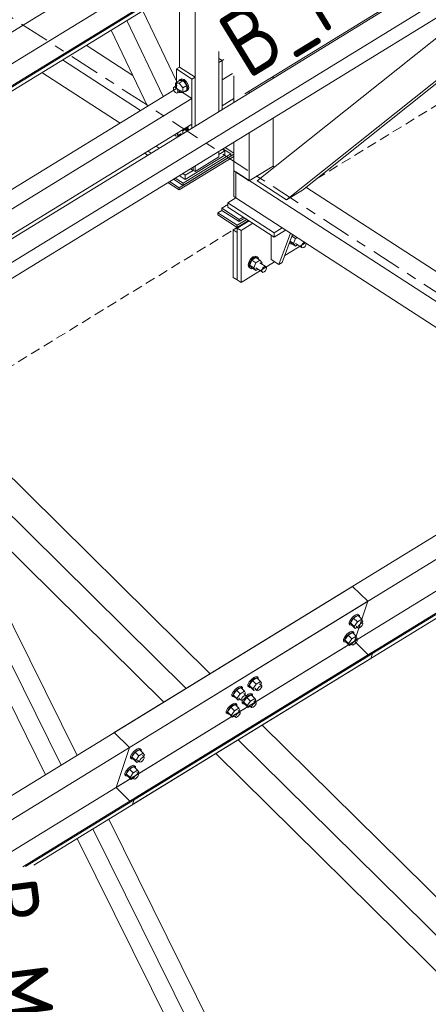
# Model space of a CAD drawing. Header units: millimetres. Extents: x 581 to 1768, y 561 to 1400.
# Tile 60 of 91: x 1361 to 1386, y 1118 to 1177. Entities that reach past the tile are written whole.
import ezdxf

# ---------------------------------------------------------------- set-up
doc = ezdxf.new("R2010")
doc.units = ezdxf.units.MM
doc.header["$LTSCALE"] = 0.6
for name, pattern in [('VERDECKT2', [1.5, 1, -0.5]), ('XKITLINE00', [0]), ('XKITLINE03', [6, 3, -1, 1, -1])]:
    doc.linetypes.add(name, pattern=pattern)
for name, color, linetype, lineweight in [('Bolt', 7, 'Continuous', 0), ('Part', 2, 'Continuous', 0), ('PartMark', 3, 'Continuous', 0), ('S-GRID', 1, 'Continuous', 0)]:
    doc.layers.add(name, color=color, linetype=linetype, lineweight=lineweight)
doc.styles.add('ISOCPEUR', font='ISOCPEUR.TTF')

msp = doc.modelspace()

# ---------------------------------------------------------------- linework, layer by layer
at = {"layer": 'Bolt', "color": 3, "linetype": 'XKITLINE00', "lineweight": 0}
for p, q in [((1370.326, 1173.455), (1370.565, 1173.602)), ((1370.531, 1173.581), (1370.544, 1173.629)), ((1370.544, 1173.629), (1370.646, 1173.676)), ((1370.544, 1173.629), (1370.604, 1173.665)), ((1370.547, 1173.455), (1370.786, 1173.601)), ((1370.786, 1173.601), (1370.565, 1173.602)), ((1370.706, 1173.713), (1370.604, 1173.665)), ((1370.646, 1173.676), (1370.786, 1173.628)), ((1370.846, 1173.664), (1370.706, 1173.713)), ((1370.786, 1173.628), (1370.926, 1173.496)), ((1371.007, 1173.316), (1370.786, 1173.601)), ((1370.985, 1173.533), (1370.846, 1173.664)), ((1370.193, 1173.129), (1370.211, 1173.195)), ((1370.211, 1173.039), (1370.193, 1173.129)), ((1370.211, 1173.195), (1370.426, 1173.326)), ((1370.211, 1173.195), (1370.263, 1173.219)), ((1370.263, 1172.949), (1370.211, 1173.039)), ((1370.263, 1173.219), (1370.332, 1173.194)), ((1370.326, 1173.455), (1370.547, 1173.455)), ((1370.326, 1173.265), (1370.326, 1173.455)), ((1370.332, 1173.194), (1370.402, 1173.128)), ((1370.402, 1173.128), (1370.453, 1173.038)), ((1370.453, 1173.038), (1370.472, 1172.949)), ((1370.453, 1172.883), (1370.668, 1173.015)), ((1370.547, 1173.455), (1370.768, 1173.17)), ((1370.768, 1173.17), (1371.007, 1173.316)), ((1370.768, 1172.886), (1370.768, 1173.17)), ((1370.768, 1172.886), (1371.007, 1173.032)), ((1370.926, 1173.496), (1371.028, 1173.316)), ((1371.028, 1173.005), (1370.926, 1172.958)), ((1371.087, 1173.353), (1370.985, 1173.533)), ((1371.007, 1173.032), (1371.007, 1173.316)), ((1371.028, 1173.316), (1371.065, 1173.137)), ((1371.065, 1173.137), (1371.028, 1173.005)), ((1371.028, 1173.005), (1371.087, 1173.042)), ((1371.125, 1173.173), (1371.087, 1173.353)), ((1371.087, 1173.042), (1371.125, 1173.173)), ((1370.332, 1172.883), (1370.263, 1172.949)), ((1370.402, 1172.859), (1370.332, 1172.883)), ((1370.453, 1172.883), (1370.402, 1172.859)), ((1370.472, 1172.949), (1370.453, 1172.883)), ((1370.547, 1172.886), (1370.519, 1172.923)), ((1370.547, 1172.886), (1370.768, 1172.886)), ((1370.9, 1172.966), (1370.926, 1172.958)), ((1370.768, 1170.579), (1371.007, 1170.726)), ((1371.007, 1170.726), (1370.971, 1170.772)), ((1370.993, 1170.786), (1371.028, 1170.726)), ((1371.007, 1170.57), (1371.007, 1170.726)), ((1371.028, 1170.726), (1371.054, 1170.599)), ((1371.087, 1170.762), (1371.053, 1170.823)), ((1371.114, 1170.635), (1371.087, 1170.762)), ((1370.332, 1170.293), (1370.276, 1170.346)), ((1370.402, 1170.269), (1370.332, 1170.293)), ((1370.453, 1170.293), (1370.402, 1170.269)), ((1370.45, 1170.453), (1370.453, 1170.448)), ((1370.453, 1170.448), (1370.472, 1170.358)), ((1370.453, 1170.293), (1370.668, 1170.424)), ((1370.472, 1170.358), (1370.453, 1170.293)), ((1370.547, 1170.296), (1370.519, 1170.333)), ((1370.547, 1170.296), (1370.56, 1170.296)), ((1370.768, 1170.579), (1370.732, 1170.626)), ((1370.768, 1170.423), (1370.768, 1170.579)), ((1377.325, 1164.268), (1377.542, 1164.128)), ((1377.34, 1164.308), (1377.387, 1164.337)), ((1377.542, 1164.128), (1377.418, 1163.819)), ((1377.628, 1164.181), (1377.542, 1164.128)), ((1377.162, 1163.829), (1377.176, 1163.819)), ((1377.176, 1163.819), (1377.168, 1163.846)), ((1377.281, 1163.77), (1377.176, 1163.819)), ((1377.3, 1163.818), (1377.203, 1163.941)), ((1377.418, 1163.819), (1377.208, 1163.954)), ((1377.343, 1163.79), (1377.281, 1163.77)), ((1377.542, 1163.662), (1377.3, 1163.818)), ((1377.542, 1163.662), (1377.418, 1163.819)), ((1377.542, 1163.817), (1377.917, 1163.575)), ((1377.665, 1163.738), (1377.542, 1163.662)), ((1377.898, 1163.641), (1377.917, 1163.73)), ((1377.917, 1163.575), (1377.898, 1163.641)), ((1377.917, 1163.73), (1377.969, 1163.819)), ((1377.969, 1163.55), (1377.917, 1163.575)), ((1377.969, 1163.819), (1378.041, 1163.884)), ((1378.041, 1163.573), (1377.969, 1163.55)), ((1378.041, 1163.884), (1378.073, 1163.894)), ((1378.112, 1163.638), (1378.041, 1163.573)), ((1378.165, 1163.727), (1378.112, 1163.638)), ((1378.184, 1163.817), (1378.165, 1163.727)), ((1378.182, 1163.824), (1378.184, 1163.817)), ((1374.979, 1163.012), (1374.835, 1162.882)), ((1374.894, 1162.845), (1375.037, 1162.974)), ((1375.161, 1162.972), (1374.913, 1162.82)), ((1375.122, 1163.058), (1374.979, 1163.012)), ((1375.037, 1162.974), (1375.18, 1163.02)), ((1375.227, 1163.008), (1375.122, 1163.058)), ((1375.161, 1162.972), (1375.402, 1162.817)), ((1375.18, 1163.02), (1375.285, 1162.971)), ((1375.227, 1163.008), (1375.285, 1162.971)), ((1375.313, 1162.874), (1375.285, 1162.971)), ((1374.73, 1162.704), (1374.692, 1162.525)), ((1374.692, 1162.525), (1374.73, 1162.393)), ((1374.835, 1162.882), (1374.73, 1162.704)), ((1374.73, 1162.393), (1374.789, 1162.356)), ((1374.75, 1162.488), (1374.789, 1162.667)), ((1374.789, 1162.356), (1374.75, 1162.488)), ((1374.789, 1162.667), (1374.894, 1162.845)), ((1374.913, 1162.82), (1374.789, 1162.511)), ((1375.03, 1162.355), (1374.789, 1162.511)), ((1374.789, 1162.511), (1374.913, 1162.354)), ((1374.894, 1162.306), (1374.789, 1162.356)), ((1375.154, 1162.664), (1374.913, 1162.82)), ((1375.154, 1162.198), (1374.913, 1162.354)), ((1375.03, 1162.355), (1375.154, 1162.664)), ((1375.154, 1162.198), (1375.03, 1162.355)), ((1375.402, 1162.817), (1375.154, 1162.664)), ((1375.154, 1162.354), (1375.529, 1162.111)), ((1375.526, 1162.66), (1375.402, 1162.817)), ((1375.402, 1162.661), (1375.777, 1162.419)), ((1375.501, 1162.597), (1375.526, 1162.66)), ((1375.529, 1162.267), (1375.582, 1162.356)), ((1375.582, 1162.356), (1375.653, 1162.42)), ((1375.653, 1162.42), (1375.725, 1162.444)), ((1375.725, 1162.444), (1375.777, 1162.419)), ((1375.777, 1162.419), (1375.796, 1162.353)), ((1375.796, 1162.353), (1375.777, 1162.263)), ((1374.956, 1162.326), (1374.894, 1162.306)), ((1375.277, 1162.274), (1375.154, 1162.198)), ((1375.51, 1162.177), (1375.529, 1162.267)), ((1375.529, 1162.111), (1375.51, 1162.177)), ((1375.582, 1162.086), (1375.529, 1162.111)), ((1375.653, 1162.11), (1375.582, 1162.086)), ((1375.725, 1162.174), (1375.653, 1162.11)), ((1375.777, 1162.263), (1375.725, 1162.174)), ((1380.756, 1140.969), (1380.758, 1141.067)), ((1380.837, 1141.213), (1380.758, 1141.067)), ((1380.814, 1141.013), (1380.893, 1141.158)), ((1380.972, 1141.367), (1380.837, 1141.213)), ((1381.034, 1141.302), (1380.838, 1141.028)), ((1380.893, 1141.158), (1381.028, 1141.312)), ((1381.126, 1141.488), (1380.972, 1141.367)), ((1381.028, 1141.312), (1381.182, 1141.433)), ((1381.296, 1141.462), (1381.034, 1141.302)), ((1381.256, 1141.082), (1381.034, 1141.302)), ((1381.061, 1140.808), (1381.256, 1141.082)), ((1381.259, 1141.543), (1381.126, 1141.488)), ((1381.182, 1141.433), (1381.314, 1141.488)), ((1381.518, 1141.243), (1381.256, 1141.082)), ((1381.334, 1141.518), (1381.259, 1141.543)), ((1381.296, 1141.462), (1381.518, 1141.243)), ((1381.314, 1141.488), (1381.389, 1141.463)), ((1381.334, 1141.518), (1381.389, 1141.463)), ((1381.389, 1141.463), (1381.387, 1141.372)), ((1381.467, 1141.106), (1381.578, 1140.996)), ((1381.584, 1141.129), (1381.518, 1141.243)), ((1381.526, 1141.048), (1381.584, 1141.129)), ((1380.786, 1140.469), (1380.632, 1140.348)), ((1380.756, 1140.969), (1380.811, 1140.914)), ((1380.918, 1140.524), (1380.786, 1140.469)), ((1380.811, 1140.914), (1380.814, 1141.013)), ((1380.886, 1140.889), (1380.811, 1140.914)), ((1381.061, 1140.808), (1380.838, 1141.028)), ((1380.838, 1141.028), (1380.905, 1140.914)), ((1380.842, 1140.414), (1380.974, 1140.469)), ((1380.917, 1140.902), (1380.886, 1140.889)), ((1380.905, 1140.914), (1381.127, 1140.695)), ((1380.993, 1140.499), (1380.918, 1140.524)), ((1380.974, 1140.469), (1381.049, 1140.444)), ((1380.993, 1140.499), (1381.049, 1140.444)), ((1381.061, 1140.808), (1381.127, 1140.695)), ((1381.127, 1140.695), (1381.244, 1140.767)), ((1381.178, 1140.832), (1381.289, 1140.722)), ((1381.289, 1140.722), (1381.291, 1140.771)), ((1381.327, 1140.709), (1381.289, 1140.722)), ((1381.291, 1140.771), (1381.33, 1140.844)), ((1381.393, 1140.737), (1381.327, 1140.709)), ((1381.33, 1140.844), (1381.398, 1140.921)), ((1381.47, 1140.797), (1381.393, 1140.737)), ((1381.398, 1140.921), (1381.475, 1140.981)), ((1381.537, 1140.874), (1381.47, 1140.797)), ((1381.475, 1140.981), (1381.541, 1141.009)), ((1381.577, 1140.947), (1381.537, 1140.874)), ((1381.541, 1141.009), (1381.578, 1140.996)), ((1381.578, 1140.996), (1381.577, 1140.947)), ((1380.415, 1139.95), (1380.418, 1140.049)), ((1380.415, 1139.95), (1380.471, 1139.895)), ((1380.497, 1140.194), (1380.418, 1140.049)), ((1380.471, 1139.895), (1380.473, 1139.994)), ((1380.546, 1139.87), (1380.471, 1139.895)), ((1380.473, 1139.994), (1380.553, 1140.14)), ((1380.632, 1140.348), (1380.497, 1140.194)), ((1380.694, 1140.283), (1380.498, 1140.009)), ((1380.72, 1139.789), (1380.498, 1140.009)), ((1380.498, 1140.009), (1380.564, 1139.896)), ((1380.577, 1139.883), (1380.546, 1139.87)), ((1380.553, 1140.14), (1380.687, 1140.293)), ((1380.564, 1139.896), (1380.787, 1139.676)), ((1380.687, 1140.293), (1380.842, 1140.414)), ((1380.956, 1140.443), (1380.694, 1140.283)), ((1380.916, 1140.063), (1380.694, 1140.283)), ((1380.72, 1139.789), (1380.916, 1140.063)), ((1381.178, 1140.224), (1380.916, 1140.063)), ((1380.956, 1140.443), (1381.178, 1140.224)), ((1380.99, 1139.825), (1381.057, 1139.902)), ((1381.049, 1140.444), (1381.047, 1140.353)), ((1381.057, 1139.902), (1381.134, 1139.963)), ((1381.127, 1140.087), (1381.238, 1139.977)), ((1381.134, 1139.963), (1381.201, 1139.99)), ((1381.244, 1140.111), (1381.178, 1140.224)), ((1381.186, 1140.029), (1381.244, 1140.111)), ((1381.237, 1139.928), (1381.197, 1139.855)), ((1381.201, 1139.99), (1381.238, 1139.977)), ((1381.238, 1139.977), (1381.237, 1139.928)), ((1380.72, 1139.789), (1380.787, 1139.676)), ((1380.787, 1139.676), (1380.904, 1139.748)), ((1380.838, 1139.813), (1380.949, 1139.703)), ((1380.949, 1139.703), (1380.95, 1139.752)), ((1380.987, 1139.69), (1380.949, 1139.703)), ((1380.95, 1139.752), (1380.99, 1139.825)), ((1381.053, 1139.718), (1380.987, 1139.69)), ((1381.13, 1139.778), (1381.053, 1139.718)), ((1381.197, 1139.855), (1381.13, 1139.778)), ((1374.883, 1137.632), (1374.748, 1137.479)), ((1374.945, 1137.567), (1374.749, 1137.293)), ((1374.804, 1137.424), (1374.938, 1137.578)), ((1375.037, 1137.753), (1374.883, 1137.632)), ((1374.938, 1137.578), (1375.092, 1137.698)), ((1375.206, 1137.727), (1374.945, 1137.567)), ((1375.167, 1137.347), (1374.945, 1137.567)), ((1375.169, 1137.808), (1375.037, 1137.753)), ((1375.092, 1137.698), (1375.225, 1137.753)), ((1375.429, 1137.508), (1375.167, 1137.347)), ((1375.244, 1137.783), (1375.169, 1137.808)), ((1375.206, 1137.727), (1375.429, 1137.508)), ((1375.225, 1137.753), (1375.3, 1137.728)), ((1375.244, 1137.783), (1375.3, 1137.728)), ((1375.3, 1137.728), (1375.298, 1137.637)), ((1375.495, 1137.395), (1375.429, 1137.508)), ((1373.928, 1137.047), (1373.793, 1136.893)), ((1373.989, 1136.981), (1373.794, 1136.707)), ((1373.848, 1136.838), (1373.983, 1136.992)), ((1374.082, 1137.167), (1373.928, 1137.047)), ((1373.983, 1136.992), (1374.137, 1137.113)), ((1374.251, 1137.142), (1373.989, 1136.981)), ((1374.212, 1136.762), (1373.989, 1136.981)), ((1374.214, 1137.223), (1374.082, 1137.167)), ((1374.137, 1137.113), (1374.27, 1137.168)), ((1374.474, 1136.922), (1374.212, 1136.762)), ((1374.289, 1137.197), (1374.214, 1137.223)), ((1374.251, 1137.142), (1374.474, 1136.922)), ((1374.27, 1137.168), (1374.345, 1137.142)), ((1374.289, 1137.197), (1374.345, 1137.142)), ((1374.345, 1137.142), (1374.343, 1137.052)), ((1374.54, 1136.809), (1374.474, 1136.922)), ((1374.666, 1137.234), (1374.669, 1137.333)), ((1374.666, 1137.234), (1374.722, 1137.179)), ((1374.748, 1137.479), (1374.669, 1137.333)), ((1374.722, 1137.179), (1374.724, 1137.278)), ((1374.797, 1137.154), (1374.722, 1137.179)), ((1374.724, 1137.278), (1374.804, 1137.424)), ((1374.971, 1137.074), (1374.749, 1137.293)), ((1374.749, 1137.293), (1374.815, 1137.18)), ((1374.828, 1137.167), (1374.797, 1137.154)), ((1374.815, 1137.18), (1375.038, 1136.96)), ((1374.971, 1137.074), (1375.167, 1137.347)), ((1374.971, 1137.074), (1375.038, 1136.96)), ((1375.038, 1136.96), (1375.155, 1137.032)), ((1375.089, 1137.097), (1375.222, 1136.966)), ((1375.222, 1136.966), (1375.223, 1137.015)), ((1375.259, 1136.953), (1375.222, 1136.966)), ((1375.223, 1137.015), (1375.263, 1137.088)), ((1375.326, 1136.981), (1375.259, 1136.953)), ((1375.263, 1137.088), (1375.33, 1137.165)), ((1375.403, 1137.041), (1375.326, 1136.981)), ((1375.33, 1137.165), (1375.407, 1137.225)), ((1375.378, 1137.371), (1375.511, 1137.24)), ((1375.47, 1137.118), (1375.403, 1137.041)), ((1375.407, 1137.225), (1375.473, 1137.253)), ((1375.437, 1137.313), (1375.495, 1137.395)), ((1375.51, 1137.191), (1375.47, 1137.118)), ((1375.473, 1137.253), (1375.511, 1137.24)), ((1375.511, 1137.24), (1375.51, 1137.191)), ((1373.711, 1136.648), (1373.714, 1136.747)), ((1373.711, 1136.648), (1373.767, 1136.594)), ((1373.793, 1136.893), (1373.714, 1136.747)), ((1373.767, 1136.594), (1373.769, 1136.692)), ((1373.842, 1136.568), (1373.767, 1136.594)), ((1373.769, 1136.692), (1373.848, 1136.838)), ((1374.016, 1136.488), (1373.794, 1136.707)), ((1373.794, 1136.707), (1373.86, 1136.594)), ((1373.873, 1136.581), (1373.842, 1136.568)), ((1373.86, 1136.594), (1374.083, 1136.375)), ((1374.016, 1136.488), (1374.212, 1136.762)), ((1374.016, 1136.488), (1374.083, 1136.375)), ((1374.083, 1136.375), (1374.2, 1136.446)), ((1374.134, 1136.511), (1374.267, 1136.38)), ((1374.267, 1136.38), (1374.268, 1136.429)), ((1374.304, 1136.367), (1374.267, 1136.38)), ((1374.268, 1136.429), (1374.308, 1136.502)), ((1374.371, 1136.395), (1374.304, 1136.367)), ((1374.308, 1136.502), (1374.375, 1136.579)), ((1374.329, 1136.314), (1374.375, 1136.398)), ((1374.448, 1136.455), (1374.371, 1136.395)), ((1374.375, 1136.579), (1374.452, 1136.64)), ((1374.384, 1136.259), (1374.464, 1136.405)), ((1374.605, 1136.548), (1374.409, 1136.274)), ((1374.423, 1136.786), (1374.556, 1136.654)), ((1374.515, 1136.532), (1374.448, 1136.455)), ((1374.452, 1136.64), (1374.518, 1136.667)), ((1374.464, 1136.405), (1374.598, 1136.559)), ((1374.482, 1136.727), (1374.54, 1136.809)), ((1374.555, 1136.605), (1374.515, 1136.532)), ((1374.518, 1136.667), (1374.556, 1136.654)), ((1374.697, 1136.734), (1374.555, 1136.623)), ((1374.556, 1136.654), (1374.555, 1136.605)), ((1374.598, 1136.559), (1374.752, 1136.679)), ((1374.866, 1136.708), (1374.605, 1136.548)), ((1374.827, 1136.328), (1374.605, 1136.548)), ((1374.631, 1136.055), (1374.827, 1136.328)), ((1374.829, 1136.789), (1374.697, 1136.734)), ((1374.752, 1136.679), (1374.885, 1136.734)), ((1375.089, 1136.489), (1374.827, 1136.328)), ((1374.904, 1136.764), (1374.829, 1136.789)), ((1374.866, 1136.708), (1375.089, 1136.489)), ((1374.885, 1136.734), (1374.96, 1136.709)), ((1374.904, 1136.764), (1374.96, 1136.709)), ((1374.96, 1136.709), (1374.958, 1136.619)), ((1375.038, 1136.352), (1375.171, 1136.221)), ((1375.155, 1136.376), (1375.089, 1136.489)), ((1375.097, 1136.294), (1375.155, 1136.376)), ((1373.453, 1135.874), (1373.374, 1135.728)), ((1373.429, 1135.673), (1373.508, 1135.819)), ((1373.588, 1136.028), (1373.453, 1135.874)), ((1373.649, 1135.962), (1373.454, 1135.688)), ((1373.508, 1135.819), (1373.643, 1135.973)), ((1373.742, 1136.148), (1373.588, 1136.028)), ((1373.643, 1135.973), (1373.797, 1136.094)), ((1373.911, 1136.123), (1373.649, 1135.962)), ((1373.872, 1135.743), (1373.649, 1135.962)), ((1373.676, 1135.469), (1373.872, 1135.743)), ((1373.874, 1136.204), (1373.742, 1136.148)), ((1373.797, 1136.094), (1373.93, 1136.149)), ((1374.134, 1135.903), (1373.872, 1135.743)), ((1373.949, 1136.178), (1373.874, 1136.204)), ((1373.911, 1136.123), (1374.134, 1135.903)), ((1373.93, 1136.149), (1374.005, 1136.123)), ((1373.949, 1136.178), (1374.005, 1136.123)), ((1374.005, 1136.123), (1374.003, 1136.033)), ((1374.083, 1135.767), (1374.216, 1135.636)), ((1374.2, 1135.79), (1374.134, 1135.903)), ((1374.142, 1135.708), (1374.2, 1135.79)), ((1374.326, 1136.215), (1374.329, 1136.314)), ((1374.326, 1136.215), (1374.382, 1136.16)), ((1374.382, 1136.16), (1374.384, 1136.259)), ((1374.457, 1136.135), (1374.382, 1136.16)), ((1374.631, 1136.055), (1374.409, 1136.274)), ((1374.409, 1136.274), (1374.475, 1136.161)), ((1374.488, 1136.148), (1374.457, 1136.135)), ((1374.475, 1136.161), (1374.698, 1135.941)), ((1374.631, 1136.055), (1374.698, 1135.941)), ((1374.698, 1135.941), (1374.815, 1136.013)), ((1374.749, 1136.078), (1374.882, 1135.947)), ((1374.882, 1135.947), (1374.883, 1135.996)), ((1374.919, 1135.934), (1374.882, 1135.947)), ((1374.883, 1135.996), (1374.923, 1136.069)), ((1374.986, 1135.962), (1374.919, 1135.934)), ((1374.923, 1136.069), (1374.99, 1136.146)), ((1375.063, 1136.022), (1374.986, 1135.962)), ((1374.99, 1136.146), (1375.067, 1136.206)), ((1375.13, 1136.099), (1375.063, 1136.022)), ((1375.067, 1136.206), (1375.133, 1136.234)), ((1375.17, 1136.172), (1375.13, 1136.099)), ((1375.133, 1136.234), (1375.171, 1136.221)), ((1375.171, 1136.221), (1375.17, 1136.172)), ((1373.371, 1135.629), (1373.374, 1135.728)), ((1373.371, 1135.629), (1373.427, 1135.575)), ((1373.427, 1135.575), (1373.429, 1135.673)), ((1373.502, 1135.549), (1373.427, 1135.575)), ((1373.676, 1135.469), (1373.454, 1135.688)), ((1373.454, 1135.688), (1373.52, 1135.575)), ((1373.533, 1135.562), (1373.502, 1135.549)), ((1373.52, 1135.575), (1373.743, 1135.356)), ((1373.676, 1135.469), (1373.743, 1135.356)), ((1373.743, 1135.356), (1373.86, 1135.427)), ((1373.794, 1135.492), (1373.927, 1135.361)), ((1373.927, 1135.361), (1373.928, 1135.41)), ((1373.964, 1135.349), (1373.927, 1135.361)), ((1373.928, 1135.41), (1373.968, 1135.483)), ((1374.031, 1135.376), (1373.964, 1135.349)), ((1373.968, 1135.483), (1374.035, 1135.56)), ((1374.108, 1135.436), (1374.031, 1135.376)), ((1374.035, 1135.56), (1374.112, 1135.621)), ((1374.175, 1135.513), (1374.108, 1135.436)), ((1374.112, 1135.621), (1374.178, 1135.648)), ((1374.215, 1135.586), (1374.175, 1135.513)), ((1374.178, 1135.648), (1374.216, 1135.636)), ((1374.216, 1135.636), (1374.215, 1135.586)), ((1367.994, 1133.437), (1367.84, 1133.316)), ((1367.895, 1133.261), (1368.05, 1133.382)), ((1368.164, 1133.411), (1367.902, 1133.251)), ((1368.126, 1133.492), (1367.994, 1133.437)), ((1368.05, 1133.382), (1368.182, 1133.437)), ((1368.201, 1133.467), (1368.126, 1133.492)), ((1368.164, 1133.411), (1368.386, 1133.192)), ((1368.182, 1133.437), (1368.257, 1133.412)), ((1368.201, 1133.467), (1368.257, 1133.412)), ((1368.257, 1133.412), (1368.255, 1133.321)), ((1367.623, 1132.918), (1367.626, 1133.017)), ((1367.623, 1132.918), (1367.679, 1132.863)), ((1367.705, 1133.163), (1367.626, 1133.017)), ((1367.679, 1132.863), (1367.681, 1132.962)), ((1367.754, 1132.838), (1367.679, 1132.863)), ((1367.681, 1132.962), (1367.761, 1133.108)), ((1367.84, 1133.316), (1367.705, 1133.163)), ((1367.902, 1133.251), (1367.706, 1132.977)), ((1367.928, 1132.757), (1367.706, 1132.977)), ((1367.706, 1132.977), (1367.772, 1132.864)), ((1367.785, 1132.851), (1367.754, 1132.838)), ((1367.761, 1133.108), (1367.895, 1133.261)), ((1367.772, 1132.864), (1367.995, 1132.644)), ((1368.124, 1133.031), (1367.902, 1133.251)), ((1367.928, 1132.757), (1368.124, 1133.031)), ((1368.046, 1132.781), (1368.157, 1132.671)), ((1368.386, 1133.192), (1368.124, 1133.031)), ((1368.158, 1132.72), (1368.198, 1132.793)), ((1368.198, 1132.793), (1368.265, 1132.87)), ((1368.265, 1132.87), (1368.342, 1132.931)), ((1368.335, 1133.055), (1368.446, 1132.945)), ((1368.405, 1132.823), (1368.338, 1132.746)), ((1368.342, 1132.931), (1368.409, 1132.958)), ((1368.452, 1133.079), (1368.386, 1133.192)), ((1368.394, 1132.997), (1368.452, 1133.079)), ((1368.445, 1132.896), (1368.405, 1132.823)), ((1368.409, 1132.958), (1368.446, 1132.945)), ((1368.446, 1132.945), (1368.445, 1132.896)), ((1367.5, 1132.297), (1367.365, 1132.144)), ((1367.561, 1132.232), (1367.366, 1131.958)), ((1367.42, 1132.089), (1367.555, 1132.243)), ((1367.654, 1132.418), (1367.5, 1132.297)), ((1367.555, 1132.243), (1367.709, 1132.363)), ((1367.823, 1132.393), (1367.561, 1132.232)), ((1367.784, 1132.012), (1367.561, 1132.232)), ((1367.786, 1132.473), (1367.654, 1132.418)), ((1367.709, 1132.363), (1367.842, 1132.418)), ((1367.861, 1132.448), (1367.786, 1132.473)), ((1367.823, 1132.393), (1368.046, 1132.173)), ((1367.842, 1132.418), (1367.917, 1132.393)), ((1367.861, 1132.448), (1367.917, 1132.393)), ((1367.917, 1132.393), (1367.915, 1132.303)), ((1367.928, 1132.757), (1367.995, 1132.644)), ((1367.995, 1132.644), (1368.112, 1132.716)), ((1368.157, 1132.671), (1368.158, 1132.72)), ((1368.195, 1132.659), (1368.157, 1132.671)), ((1368.261, 1132.686), (1368.195, 1132.659)), ((1368.338, 1132.746), (1368.261, 1132.686)), ((1367.283, 1131.899), (1367.286, 1131.998)), ((1367.283, 1131.899), (1367.339, 1131.844)), ((1367.365, 1132.144), (1367.286, 1131.998)), ((1367.339, 1131.844), (1367.341, 1131.943)), ((1367.414, 1131.819), (1367.339, 1131.844)), ((1367.341, 1131.943), (1367.42, 1132.089)), ((1367.588, 1131.739), (1367.366, 1131.958)), ((1367.366, 1131.958), (1367.432, 1131.845)), ((1367.445, 1131.832), (1367.414, 1131.819)), ((1367.432, 1131.845), (1367.655, 1131.625)), ((1367.588, 1131.739), (1367.784, 1132.012)), ((1367.588, 1131.739), (1367.655, 1131.625)), ((1367.655, 1131.625), (1367.772, 1131.697)), ((1367.706, 1131.762), (1367.817, 1131.652)), ((1368.046, 1132.173), (1367.784, 1132.012)), ((1367.817, 1131.652), (1367.818, 1131.702)), ((1367.854, 1131.64), (1367.817, 1131.652)), ((1367.818, 1131.702), (1367.858, 1131.775)), ((1367.921, 1131.667), (1367.854, 1131.64)), ((1367.858, 1131.775), (1367.925, 1131.851)), ((1367.998, 1131.728), (1367.921, 1131.667)), ((1367.925, 1131.851), (1368.002, 1131.912)), ((1367.995, 1132.036), (1368.106, 1131.927)), ((1368.065, 1131.804), (1367.998, 1131.728)), ((1368.002, 1131.912), (1368.068, 1131.939)), ((1368.112, 1132.06), (1368.046, 1132.173)), ((1368.054, 1131.978), (1368.112, 1132.06)), ((1368.105, 1131.877), (1368.065, 1131.804)), ((1368.068, 1131.939), (1368.106, 1131.927)), ((1368.106, 1131.927), (1368.105, 1131.877))]:
    msp.add_line(p, q, dxfattribs=at)
at = {"layer": 'Part', "color": 2, "linetype": 'XKITLINE00', "lineweight": 0}
for p, q in [((1414.375, 1209.565), (1337.97, 1162.724)), ((1413.573, 1207.161), (1337.167, 1160.32)), ((1414.617, 1206.482), (1338.212, 1159.641)), ((1410.581, 1194.831), (1353.466, 1159.816)), ((1411.47, 1193.953), (1353.779, 1158.585)), ((1393.212, 1193.288), (1343.878, 1163.044)), ((1343.987, 1162.867), (1393.32, 1193.111)), ((1353.371, 1157.362), (1411.062, 1192.73)), ((1377.954, 1167.029), (1407.335, 1190.445)), ((1376.999, 1166.443), (1406.38, 1189.86)), ((1443.047, 1181.28), (1366.642, 1134.439)), ((1375.236, 1167.582), (1392.549, 1181.381)), ((1443.959, 1180.381), (1367.554, 1133.54)), ((1371.502, 1170.873), (1371.502, 1179.736)), ((1370.572, 1174.419), (1370.572, 1179.165)), ((1443.156, 1177.976), (1366.751, 1131.135)), ((1370.381, 1173.575), (1368.355, 1177.806)), ((1369.588, 1172.65), (1367.4, 1177.221)), ((1444.201, 1177.297), (1367.796, 1130.456)), ((1444.246, 1177.253), (1367.84, 1130.412)), ((1368.647, 1172.073), (1366.459, 1176.644)), ((1367.738, 1130.107), (1444.144, 1176.948)), ((1364.959, 1175.724), (1367.767, 1173.91)), ((1363.526, 1174.846), (1368.222, 1171.813)), ((1372.935, 1171.752), (1372.935, 1175.347)), ((1372.935, 1174.936), (1373.126, 1174.813)), ((1372.935, 1174.696), (1373.126, 1174.813)), ((1373.121, 1174.816), (1373.222, 1174.878)), ((1373.126, 1174.813), (1373.126, 1171.869)), ((1370.572, 1174.419), (1370.381, 1174.302)), ((1370.381, 1173.136), (1370.381, 1174.302)), ((1370.381, 1174.302), (1371.311, 1173.701)), ((1370.572, 1174.419), (1371.502, 1173.818)), ((1372.935, 1171.751), (1372.935, 1174.696)), ((1362.292, 1174.089), (1366.987, 1171.056)), ((1371.311, 1173.701), (1371.502, 1173.818)), ((1371.311, 1170.756), (1371.311, 1173.701)), ((1371.502, 1173.818), (1371.502, 1170.873)), ((1373.126, 1173.647), (1373.744, 1174.027)), ((1373.126, 1172.093), (1373.126, 1173.647)), ((1373.828, 1172.299), (1373.828, 1173.89)), ((1376.191, 1173.748), (1376.191, 1173.865)), ((1349.644, 1160.423), (1370.381, 1173.136)), ((1370.381, 1173.136), (1371.311, 1172.535)), ((1350.376, 1159.701), (1371.311, 1172.535)), ((1371.311, 1170.981), (1371.311, 1172.535)), ((1373.126, 1172.093), (1373.828, 1172.524)), ((1374.758, 1172.87), (1374.758, 1172.987)), ((1376.191, 1168.468), (1376.191, 1171.352)), ((1353.325, 1159.954), (1371.311, 1170.981)), ((1370.385, 1170.413), (1370.563, 1170.298)), ((1374.758, 1167.59), (1374.758, 1170.474)), ((1369.152, 1169.657), (1369.331, 1169.542)), ((1373.144, 1169.484), (1373.296, 1169.385)), ((1373.177, 1169.504), (1373.651, 1169.198)), ((1373.312, 1169.587), (1373.828, 1169.254)), ((1373.828, 1168.191), (1373.828, 1169.903)), ((1368.469, 1169.238), (1368.647, 1169.123)), ((1368.675, 1169.364), (1368.853, 1169.249)), ((1370.547, 1167.165), (1373.828, 1169.177)), ((1370.547, 1167.036), (1373.828, 1169.047)), ((1373.651, 1169.198), (1370.786, 1167.441)), ((1370.786, 1167.312), (1373.651, 1169.068)), ((1373.296, 1169.126), (1370.908, 1167.663)), ((1371.502, 1168.139), (1372.935, 1169.018)), ((1372.935, 1169.164), (1373.296, 1169.385)), ((1372.935, 1169.018), (1372.935, 1169.356)), ((1373.296, 1169.385), (1373.296, 1169.126)), ((1373.651, 1169.068), (1373.651, 1169.198)), ((1371.233, 1168.313), (1371.386, 1168.214)), ((1371.386, 1168.214), (1371.386, 1168.406)), ((1371.386, 1168.214), (1371.386, 1168.406)), ((1371.502, 1168.139), (1371.502, 1168.477)), ((1374.758, 1167.59), (1376.191, 1168.468)), ((1376.191, 1168.468), (1376.277, 1168.412)), ((1370.208, 1167.684), (1370.786, 1167.312)), ((1370.786, 1167.441), (1370.311, 1167.748)), ((1370.55, 1167.894), (1370.908, 1167.663)), ((1370.756, 1168.02), (1370.908, 1167.922)), ((1370.908, 1167.922), (1371.386, 1168.214)), ((1370.908, 1167.663), (1370.908, 1167.922)), ((1371.386, 1168.214), (1371.502, 1168.139)), ((1373.828, 1168.191), (1374.758, 1167.59)), ((1373.828, 1166.637), (1373.828, 1168.191)), ((1373.828, 1168.191), (1373.944, 1168.116)), ((1373.944, 1166.561), (1373.944, 1168.116)), ((1373.944, 1166.561), (1373.944, 1168.116)), ((1373.944, 1168.116), (1397.136, 1153.134)), ((1369.867, 1167.475), (1370.547, 1167.036)), ((1370.547, 1167.165), (1369.97, 1167.538)), ((1370.547, 1167.036), (1370.547, 1167.165)), ((1370.786, 1167.312), (1370.786, 1167.441)), ((1375.236, 1167.582), (1376.999, 1166.443)), ((1378.162, 1167.195), (1398.568, 1154.012)), ((1373.944, 1166.561), (1373.467, 1166.269)), ((1373.828, 1166.637), (1373.944, 1166.561)), ((1373.944, 1166.561), (1395.901, 1152.377)), ((1376.999, 1166.443), (1377.954, 1167.029)), ((1373.467, 1166.156), (1373.112, 1165.938)), ((1373.112, 1165.938), (1373.112, 1165.809)), ((1373.112, 1165.938), (1374.158, 1165.262)), ((1373.467, 1166.269), (1376.258, 1164.466)), ((1373.467, 1166.269), (1373.467, 1166.01)), ((1376.258, 1164.207), (1373.467, 1166.01)), ((1373.112, 1165.809), (1372.873, 1165.663)), ((1372.873, 1165.663), (1372.873, 1165.533)), ((1372.873, 1165.663), (1374.036, 1164.911)), ((1372.873, 1165.533), (1374.036, 1164.782)), ((1373.112, 1165.809), (1374.158, 1165.133)), ((1374.158, 1165.262), (1374.397, 1165.409)), ((1374.5, 1165.342), (1374.158, 1165.133)), ((1373.797, 1164.635), (1374.72, 1165.2)), ((1374.03, 1164.744), (1374.746, 1165.183)), ((1374.03, 1161.635), (1374.03, 1164.744)), ((1374.262, 1164.594), (1374.03, 1164.744)), ((1374.036, 1164.911), (1374.616, 1165.267)), ((1374.719, 1165.201), (1374.036, 1164.782)), ((1374.036, 1164.782), (1374.036, 1164.911)), ((1374.158, 1165.133), (1374.158, 1165.262)), ((1374.979, 1165.033), (1374.262, 1164.594)), ((1376.735, 1164.758), (1376.258, 1164.466)), ((1373.797, 1161.785), (1373.797, 1164.635)), ((1373.797, 1164.635), (1374.03, 1164.484)), ((1374.03, 1161.635), (1374.03, 1164.484)), ((1374.262, 1161.484), (1374.262, 1164.594)), ((1376.077, 1164.323), (1376.077, 1162.856)), ((1376.941, 1164.625), (1376.258, 1164.207)), ((1376.258, 1164.466), (1376.258, 1164.207)), ((1376.542, 1162.555), (1377.239, 1164.433)), ((1376.733, 1162.673), (1377.358, 1164.356)), ((1345.948, 1164.069), (1372.403, 1137.971)), ((1376.89, 1163.095), (1378.083, 1163.827)), ((1378.083, 1163.827), (1378.083, 1163.888)), ((1374.262, 1161.484), (1376.283, 1162.723)), ((1376.077, 1162.856), (1376.542, 1162.555)), ((1376.542, 1162.555), (1376.733, 1162.673)), ((1373.797, 1161.785), (1374.03, 1161.635)), ((1374.03, 1161.635), (1374.262, 1161.484)), ((1354.167, 1153.67), (1370.97, 1137.093)), ((1353.83, 1151.834), (1369.615, 1136.262)), ((1363.449, 1132.482), (1353.874, 1151.791)), ((1364.404, 1133.067), (1356.312, 1149.386)), ((1362.511, 1131.907), (1354.256, 1148.557)), ((1380.968, 1143.222), (1316.516, 1103.709)), ((1381.88, 1142.322), (1380.968, 1143.222)), ((1381.88, 1142.322), (1317.674, 1102.961)), ((1381.077, 1139.918), (1381.88, 1142.322)), ((1358.416, 1126.026), (1381.077, 1139.918)), ((1381.077, 1139.918), (1381.902, 1139.104)), ((1361.146, 1126.38), (1382.122, 1139.239)), ((1361.294, 1126.399), (1382.166, 1139.195)), ((1361.796, 1126.464), (1382.064, 1138.889)), ((1382.064, 1138.889), (1382.166, 1139.195)), ((1382.122, 1139.239), (1382.166, 1139.195)), ((1375.531, 1134.885), (1401.986, 1108.786)), ((1366.642, 1134.439), (1367.554, 1133.54)), ((1374.099, 1134.006), (1400.554, 1107.908)), ((1367.554, 1133.54), (1366.751, 1131.135)), ((1372.744, 1133.176), (1399.199, 1107.078)), ((1366.751, 1131.135), (1367.575, 1130.321)), ((1367.84, 1130.412), (1367.738, 1130.107)), ((1367.796, 1130.456), (1367.84, 1130.412)), ((1382.398, 1096.778), (1366.307, 1129.229)), ((1381.443, 1096.192), (1365.352, 1128.644)), ((1378.142, 1100.385), (1364.414, 1128.069))]:
    msp.add_line(p, q, dxfattribs=at)
at = {"layer": 'Part', "color": 4, "linetype": 'VERDECKT2', "lineweight": 0}
for p, q in [((1378.791, 1167.696), (1411.741, 1187.896)), ((1356.268, 1153.888), (1374.72, 1165.2))]:
    msp.add_line(p, q, dxfattribs=at)
at = {"layer": 'PartMark', "color": 1, "linetype": 'XKITLINE00', "lineweight": 0}
msp.add_line((1374.484, 1172.819), (1388.695, 1181.531), dxfattribs=at)
at = {"layer": 'S-GRID', "color": 1, "linetype": 'XKITLINE03', "lineweight": 0}
msp.add_line((1345.951, 1186.772), (1430.236, 1132.322), dxfattribs=at)

# ---------------------------------------------------------------- texts
at = {"layer": 'PartMark', "color": 1, "style": 'ISOCPEUR', "width": 0.85}
for s, rotation, p in [('B_M/12', 31.51268, (1374.682, 1173.644)), ('B_M/15', -82.60333, (1357.972, 1125.363))]:
    msp.add_text(s, height=4, rotation=rotation, dxfattribs=at).set_placement(p)

doc.saveas('drawing.dxf')
